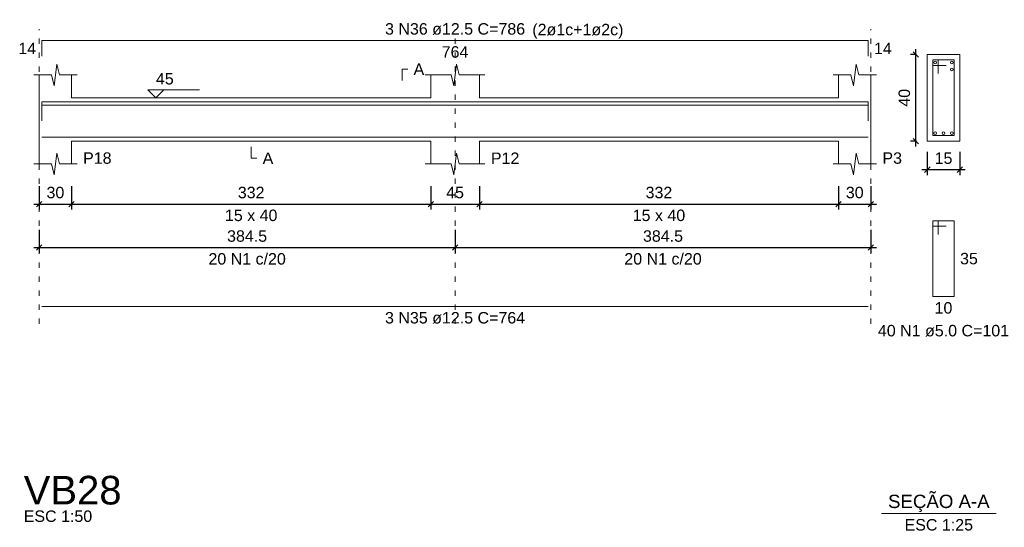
# Model space of a CAD drawing. Header units: millimetres. Extents: x 10906 to 25863, y 1966 to 4861.
# Tile 49 of 163: x 11241 to 11259, y 3006 to 3015. Entities that reach past the tile are written whole.
import ezdxf

# ---------------------------------------------------------------- set-up
doc = ezdxf.new("R2010")
doc.units = ezdxf.units.MM
doc.linetypes.add('DOT2', pattern=[3.175, 0, -3.175])
for name, color, linetype, lineweight in [('Descrição da armadura', 7, 'Continuous', 5), ('DT-Barras na forma', 40, 'Continuous', 5), ('DT-Barras no corte', 5, 'Continuous', 5), ('DT-Barras rebatidas', 40, 'Continuous', 5), ('DT-Cotas', 4, 'Continuous', 5), ('DT-Forma', 5, 'Continuous', 5), ('DT-Pontilhado', 7, 'DOT2', 5), ('DT-Textos', 7, 'Continuous', 5), ('DT-Título', 7, 'Continuous', 20), ('Textos armaduras', 7, 'Continuous', 5)]:
    doc.layers.add(name, color=color, linetype=linetype, lineweight=lineweight)
doc.styles.add('Arial', font='arial.ttf')
doc.styles.get("Standard").update_dxf_attribs({"font": 'arial.ttf'})
doc.dimstyles.new('UM_25.000000', dxfattribs={"dimtxt": 0.18, "dimasz": 0.1, "dimexe": 0.1, "dimexo": 0.2, "dimgap": 0, "dimtad": 1, "dimtih": 1, "dimtoh": 1, "dimdec": 1, "dimlfac": 25, "dimzin": 0, "dimdsep": 46, "dimtxsty": 'Standard', "dimcen": 0.09, "dimdle": 0.1, "dimclrd": 256, "dimclre": 256, "dimclrt": 7, "dimadec": 1, "dimazin": 2, "dimtfac": 1, "dimtdec": 1, "dimtofl": 0, "dimtmove": 0, "dimatfit": 3, "dimfxl": 1, "dimtolj": 1, "dimarcsym": 0})
doc.dimstyles.new('UM_50.000000', dxfattribs={"dimtxt": 0.18, "dimasz": 0.2, "dimexe": 0.2, "dimexo": 0.5, "dimgap": 0, "dimtad": 1, "dimtih": 1, "dimtoh": 1, "dimlfac": 50, "dimzin": 0, "dimdsep": 46, "dimtxsty": 'Standard', "dimcen": 0.09, "dimdle": 0.2, "dimclrd": 256, "dimclre": 256, "dimclrt": 7, "dimazin": 0, "dimtfac": 1, "dimtofl": 0, "dimtmove": 0, "dimatfit": 3, "dimfxl": 1, "dimtolj": 1, "dimtzin": 0, "dimarcsym": 0})

# ---------------------------------------------------------------- blocks, each defined once
blk = doc.blocks.new('_Oblique')
at = {"color": 0, "linetype": 'ByBlock', "lineweight": -2}
blk.add_line((-0.5, -0.5), (0.5, 0.5), dxfattribs=at)
blk = doc.blocks.new('*D198')
at = {"layer": 'Defpoints', "color": 0, "transparency": 16777216}
for p in [(11241.429, 3012.349), (11242.029, 3012.349), (11242.029, 3011.819)]:
    blk.add_point(p, dxfattribs=at)
at = {"layer": 'DT-Cotas', "lineweight": -2, "transparency": 16777216}
for p, q in [((11241.429, 3012.149), (11241.429, 3011.719)), ((11242.029, 3012.149), (11242.029, 3011.719)), ((11241.329, 3011.819), (11242.129, 3011.819))]:
    blk.add_line(p, q, dxfattribs=at)
at = {"layer": 'DT-Cotas', "lineweight": -2, "transparency": 16777216, "xscale": 0.1, "yscale": 0.1, "zscale": 0.1, "rotation": 180}
blk.add_blockref('_Oblique', (11241.429, 3011.819), dxfattribs=at)
at = {"layer": 'DT-Cotas', "lineweight": -2, "transparency": 16777216, "xscale": 0.1, "yscale": 0.1, "zscale": 0.1}
blk.add_blockref('_Oblique', (11242.029, 3011.819), dxfattribs=at)
at = {"layer": 'DT-Cotas', "color": 7, "transparency": 16777216, "insert": (11241.729, 3012.031), "char_height": 0.2118, "attachment_point": 5, "rotation": 0.0057, "style": 'Arial'}
blk.add_mtext('\\A1;30', dxfattribs=at)
blk = doc.blocks.new('*D199')
at = {"layer": 'Defpoints', "color": 0, "transparency": 16777216}
for p in [(11242.029, 3012.349), (11248.669, 3012.349), (11248.669, 3011.819)]:
    blk.add_point(p, dxfattribs=at)
at = {"layer": 'DT-Cotas', "lineweight": -2, "transparency": 16777216}
for p, q in [((11242.029, 3012.149), (11242.029, 3011.719)), ((11248.669, 3012.149), (11248.669, 3011.719)), ((11241.929, 3011.819), (11248.769, 3011.819))]:
    blk.add_line(p, q, dxfattribs=at)
at = {"layer": 'DT-Cotas', "lineweight": -2, "transparency": 16777216, "xscale": 0.1, "yscale": 0.1, "zscale": 0.1, "rotation": 180}
blk.add_blockref('_Oblique', (11242.029, 3011.819), dxfattribs=at)
at = {"layer": 'DT-Cotas', "lineweight": -2, "transparency": 16777216, "xscale": 0.1, "yscale": 0.1, "zscale": 0.1}
blk.add_blockref('_Oblique', (11248.669, 3011.819), dxfattribs=at)
at = {"layer": 'DT-Cotas', "color": 7, "transparency": 16777216, "insert": (11245.349, 3012.031), "char_height": 0.2118, "attachment_point": 5, "rotation": 0.0057, "style": 'Arial'}
blk.add_mtext('\\A1;332', dxfattribs=at)
blk = doc.blocks.new('*D200')
at = {"layer": 'Defpoints', "color": 0, "transparency": 16777216}
for p in [(11248.669, 3012.349), (11249.569, 3012.349), (11249.569, 3011.819)]:
    blk.add_point(p, dxfattribs=at)
at = {"layer": 'DT-Cotas', "lineweight": -2, "transparency": 16777216}
for p, q in [((11248.669, 3012.149), (11248.669, 3011.719)), ((11249.569, 3012.149), (11249.569, 3011.719)), ((11248.569, 3011.819), (11249.669, 3011.819))]:
    blk.add_line(p, q, dxfattribs=at)
at = {"layer": 'DT-Cotas', "lineweight": -2, "transparency": 16777216, "xscale": 0.1, "yscale": 0.1, "zscale": 0.1, "rotation": 180}
blk.add_blockref('_Oblique', (11248.669, 3011.819), dxfattribs=at)
at = {"layer": 'DT-Cotas', "lineweight": -2, "transparency": 16777216, "xscale": 0.1, "yscale": 0.1, "zscale": 0.1}
blk.add_blockref('_Oblique', (11249.569, 3011.819), dxfattribs=at)
at = {"layer": 'DT-Cotas', "color": 7, "transparency": 16777216, "insert": (11249.119, 3012.031), "char_height": 0.2118, "attachment_point": 5, "rotation": 0.0057, "style": 'Arial'}
blk.add_mtext('\\A1;45', dxfattribs=at)
blk = doc.blocks.new('*D201')
at = {"layer": 'Defpoints', "color": 0, "transparency": 16777216}
for p in [(11249.569, 3012.349), (11256.209, 3012.349), (11256.209, 3011.819)]:
    blk.add_point(p, dxfattribs=at)
at = {"layer": 'DT-Cotas', "lineweight": -2, "transparency": 16777216}
for p, q in [((11249.569, 3012.149), (11249.569, 3011.719)), ((11256.209, 3012.149), (11256.209, 3011.719)), ((11249.469, 3011.819), (11256.309, 3011.819))]:
    blk.add_line(p, q, dxfattribs=at)
at = {"layer": 'DT-Cotas', "lineweight": -2, "transparency": 16777216, "xscale": 0.1, "yscale": 0.1, "zscale": 0.1, "rotation": 180}
blk.add_blockref('_Oblique', (11249.569, 3011.819), dxfattribs=at)
at = {"layer": 'DT-Cotas', "lineweight": -2, "transparency": 16777216, "xscale": 0.1, "yscale": 0.1, "zscale": 0.1}
blk.add_blockref('_Oblique', (11256.209, 3011.819), dxfattribs=at)
at = {"layer": 'DT-Cotas', "color": 7, "transparency": 16777216, "insert": (11252.889, 3012.031), "char_height": 0.2118, "attachment_point": 5, "rotation": 0.0057, "style": 'Arial'}
blk.add_mtext('\\A1;332', dxfattribs=at)
blk = doc.blocks.new('*D202')
at = {"layer": 'Defpoints', "color": 0, "transparency": 16777216}
for p in [(11256.209, 3012.349), (11256.809, 3012.349), (11256.809, 3011.819)]:
    blk.add_point(p, dxfattribs=at)
at = {"layer": 'DT-Cotas', "lineweight": -2, "transparency": 16777216}
for p, q in [((11256.209, 3012.149), (11256.209, 3011.719)), ((11256.809, 3012.149), (11256.809, 3011.719)), ((11256.109, 3011.819), (11256.909, 3011.819))]:
    blk.add_line(p, q, dxfattribs=at)
at = {"layer": 'DT-Cotas', "lineweight": -2, "transparency": 16777216, "xscale": 0.1, "yscale": 0.1, "zscale": 0.1, "rotation": 180}
blk.add_blockref('_Oblique', (11256.209, 3011.819), dxfattribs=at)
at = {"layer": 'DT-Cotas', "lineweight": -2, "transparency": 16777216, "xscale": 0.1, "yscale": 0.1, "zscale": 0.1}
blk.add_blockref('_Oblique', (11256.809, 3011.819), dxfattribs=at)
at = {"layer": 'DT-Cotas', "color": 7, "transparency": 16777216, "insert": (11256.509, 3012.031), "char_height": 0.2118, "attachment_point": 5, "rotation": 0.0057, "style": 'Arial'}
blk.add_mtext('\\A1;30', dxfattribs=at)
blk = doc.blocks.new('*D203')
at = {"layer": 'Defpoints', "color": 0, "transparency": 16777216}
for p in [(11241.429, 3011.544), (11249.119, 3011.544), (11249.119, 3011.014)]:
    blk.add_point(p, dxfattribs=at)
at = {"layer": 'DT-Cotas', "lineweight": -2, "transparency": 16777216}
for p, q in [((11241.429, 3011.344), (11241.429, 3010.914)), ((11249.119, 3011.344), (11249.119, 3010.914)), ((11241.329, 3011.014), (11249.219, 3011.014))]:
    blk.add_line(p, q, dxfattribs=at)
at = {"layer": 'DT-Cotas', "lineweight": -2, "transparency": 16777216, "xscale": 0.1, "yscale": 0.1, "zscale": 0.1, "rotation": 180}
blk.add_blockref('_Oblique', (11241.429, 3011.014), dxfattribs=at)
at = {"layer": 'DT-Cotas', "lineweight": -2, "transparency": 16777216, "xscale": 0.1, "yscale": 0.1, "zscale": 0.1}
blk.add_blockref('_Oblique', (11249.119, 3011.014), dxfattribs=at)
at = {"layer": 'DT-Cotas', "color": 7, "transparency": 16777216, "insert": (11245.274, 3011.226), "char_height": 0.2118, "attachment_point": 5, "rotation": 0.0057, "style": 'Arial'}
blk.add_mtext('\\A1;384.5', dxfattribs=at)
blk = doc.blocks.new('*D204')
at = {"layer": 'Defpoints', "color": 0, "transparency": 16777216}
for p in [(11249.119, 3011.544), (11256.809, 3011.544), (11256.809, 3011.014)]:
    blk.add_point(p, dxfattribs=at)
at = {"layer": 'DT-Cotas', "lineweight": -2, "transparency": 16777216}
for p, q in [((11249.119, 3011.344), (11249.119, 3010.914)), ((11256.809, 3011.344), (11256.809, 3010.914)), ((11249.019, 3011.014), (11256.909, 3011.014))]:
    blk.add_line(p, q, dxfattribs=at)
at = {"layer": 'DT-Cotas', "lineweight": -2, "transparency": 16777216, "xscale": 0.1, "yscale": 0.1, "zscale": 0.1, "rotation": 180}
blk.add_blockref('_Oblique', (11249.119, 3011.014), dxfattribs=at)
at = {"layer": 'DT-Cotas', "lineweight": -2, "transparency": 16777216, "xscale": 0.1, "yscale": 0.1, "zscale": 0.1}
blk.add_blockref('_Oblique', (11256.809, 3011.014), dxfattribs=at)
at = {"layer": 'DT-Cotas', "color": 7, "transparency": 16777216, "insert": (11252.964, 3011.226), "char_height": 0.2118, "attachment_point": 5, "rotation": 0.0057, "style": 'Arial'}
blk.add_mtext('\\A1;384.5', dxfattribs=at)
blk = doc.blocks.new('*D205')
at = {"layer": 'Defpoints', "color": 0, "transparency": 16777216}
for p in [(11257.639, 3014.584), (11257.851, 3014.584), (11257.851, 3012.984)]:
    blk.add_point(p, dxfattribs=at)
at = {"layer": 'DT-Cotas', "lineweight": -2, "transparency": 16777216}
for p, q in [((11257.651, 3014.584), (11257.539, 3014.584)), ((11257.639, 3012.884), (11257.639, 3014.684)), ((11257.651, 3012.984), (11257.539, 3012.984))]:
    blk.add_line(p, q, dxfattribs=at)
at = {"layer": 'DT-Cotas', "lineweight": -2, "transparency": 16777216, "xscale": 0.1, "yscale": 0.1, "zscale": 0.1}
for p, rotation in [((11257.639, 3014.584), 90), ((11257.639, 3012.984), 270)]:
    blk.add_blockref('_Oblique', p, dxfattribs=dict(at, rotation=rotation))
at = {"layer": 'DT-Cotas', "color": 7, "transparency": 16777216, "insert": (11257.427, 3013.784), "char_height": 0.2118, "attachment_point": 5, "rotation": 90, "style": 'Arial'}
blk.add_mtext('\\A1;40', dxfattribs=at)
blk = doc.blocks.new('*D206')
at = {"layer": 'Defpoints', "color": 0, "transparency": 16777216}
for p in [(11257.851, 3012.984), (11258.451, 3012.984), (11258.451, 3012.455)]:
    blk.add_point(p, dxfattribs=at)
at = {"layer": 'DT-Cotas', "lineweight": -2, "transparency": 16777216}
for p, q in [((11257.851, 3012.784), (11257.851, 3012.355)), ((11258.451, 3012.784), (11258.451, 3012.355)), ((11257.751, 3012.455), (11258.551, 3012.455))]:
    blk.add_line(p, q, dxfattribs=at)
at = {"layer": 'DT-Cotas', "lineweight": -2, "transparency": 16777216, "xscale": 0.1, "yscale": 0.1, "zscale": 0.1, "rotation": 180}
blk.add_blockref('_Oblique', (11257.851, 3012.455), dxfattribs=at)
at = {"layer": 'DT-Cotas', "lineweight": -2, "transparency": 16777216, "xscale": 0.1, "yscale": 0.1, "zscale": 0.1}
blk.add_blockref('_Oblique', (11258.451, 3012.455), dxfattribs=at)
at = {"layer": 'DT-Cotas', "color": 7, "transparency": 16777216, "insert": (11258.151, 3012.666), "char_height": 0.2118, "attachment_point": 5, "rotation": 0.0057, "style": 'Arial'}
blk.add_mtext('\\A1;15', dxfattribs=at)

msp = doc.modelspace()

# ---------------------------------------------------------------- linework, layer by layer
at = {"layer": 'DT-Barras na forma'}
for p, q in [((11258.05053, 3014.48405), (11257.95053, 3014.48405)), ((11257.95053, 3014.48405), (11257.95053, 3013.08405)), ((11258.35053, 3014.48405), (11257.95053, 3014.48405)), ((11257.95053, 3014.48405), (11257.95053, 3014.38405)), ((11257.95053, 3014.38405), (11258.20053, 3014.38405)), ((11258.05053, 3014.23405), (11258.05053, 3014.48405)), ((11258.35053, 3013.08405), (11258.35053, 3014.48405)), ((11257.95053, 3013.08405), (11258.35053, 3013.08405))]:
    msp.add_line(p, q, dxfattribs=at)
for points in [[(11241.47937, 3013.42405), (11241.47937, 3013.71155), (11256.75937, 3013.71155), (11256.75937, 3013.42405)], [(11241.47937, 3013.35905), (11241.47937, 3013.64655), (11256.75937, 3013.64655), (11256.75937, 3013.35905)], [(11241.47937, 3013.05655), (11256.75937, 3013.05655)]]:
    msp.add_lwpolyline(points, dxfattribs=at)
at = {"layer": 'DT-Barras no corte'}
for centre in [(11257.99553, 3014.43905), (11258.30553, 3014.43905), (11258.30553, 3014.30905), (11257.99553, 3013.12905), (11258.15053, 3013.12905), (11258.30553, 3013.12905)]:
    msp.add_circle(centre, 0.025, dxfattribs=at)
at = {"layer": 'DT-Barras rebatidas'}
for p, q in [((11241.47937, 3014.55365), (11241.47937, 3014.84115)), ((11241.47937, 3014.84115), (11256.75937, 3014.84115)), ((11256.75937, 3014.84115), (11256.75937, 3014.55365)), ((11258.05053, 3011.50735), (11257.95053, 3011.50735)), ((11257.95053, 3011.50735), (11257.95053, 3010.10735)), ((11258.35053, 3011.50735), (11257.95053, 3011.50735)), ((11257.95053, 3011.50735), (11257.95053, 3011.40735)), ((11258.05053, 3011.25735), (11258.05053, 3011.50735)), ((11258.35053, 3010.10735), (11258.35053, 3011.50735)), ((11257.95053, 3011.40735), (11258.20053, 3011.40735)), ((11257.95053, 3010.10735), (11258.35053, 3010.10735)), ((11241.47937, 3009.92191), (11256.75937, 3009.92191))]:
    msp.add_line(p, q, dxfattribs=at)
at = {"layer": 'DT-Forma'}
for p, q in [((11258.45053, 3014.58405), (11257.85053, 3014.58405)), ((11257.85053, 3014.58405), (11257.85053, 3014.58405)), ((11257.85053, 3014.58405), (11257.85053, 3012.98405)), ((11258.45053, 3012.98405), (11258.45053, 3014.58405)), ((11258.45053, 3014.58405), (11258.45053, 3014.58405)), ((11241.70437, 3014.00765), (11241.75437, 3014.40765)), ((11241.75437, 3014.40765), (11241.80437, 3014.20765)), ((11249.09437, 3014.00765), (11249.14437, 3014.40765)), ((11249.14437, 3014.40765), (11249.19437, 3014.20765)), ((11256.48437, 3014.00765), (11256.53437, 3014.40765)), ((11256.53437, 3014.40765), (11256.58437, 3014.20765)), ((11241.32937, 3014.20765), (11241.65437, 3014.20765)), ((11241.42937, 3013.78405), (11241.42937, 3014.20765)), ((11241.65437, 3014.20765), (11241.70437, 3014.00765)), ((11241.80437, 3014.20765), (11242.12937, 3014.20765)), ((11242.02937, 3014.20765), (11242.02937, 3013.78405)), ((11248.56937, 3014.20765), (11249.04437, 3014.20765)), ((11248.66937, 3013.78405), (11248.66937, 3014.20765)), ((11249.04437, 3014.20765), (11249.09437, 3014.00765)), ((11249.19437, 3014.20765), (11249.66937, 3014.20765)), ((11249.56937, 3014.20765), (11249.56937, 3013.78405)), ((11256.10937, 3014.20765), (11256.43437, 3014.20765)), ((11256.20937, 3013.78405), (11256.20937, 3014.20765)), ((11256.43437, 3014.20765), (11256.48437, 3014.00765)), ((11256.58437, 3014.20765), (11256.90937, 3014.20765)), ((11256.80937, 3014.20765), (11256.80937, 3013.78405)), ((11242.02937, 3013.78405), (11248.66937, 3013.78405)), ((11249.56937, 3013.78405), (11256.20937, 3013.78405)), ((11241.42937, 3012.98405), (11241.42937, 3012.56045)), ((11242.02937, 3012.56045), (11242.02937, 3012.98405)), ((11242.02937, 3012.98405), (11248.66937, 3012.98405)), ((11248.66937, 3012.98405), (11248.66937, 3012.56045)), ((11249.56937, 3012.56045), (11249.56937, 3012.98405)), ((11249.56937, 3012.98405), (11256.20937, 3012.98405)), ((11256.20937, 3012.98405), (11256.20937, 3012.56045)), ((11256.80937, 3012.56045), (11256.80937, 3012.98405)), ((11257.85053, 3012.98405), (11258.45053, 3012.98405)), ((11257.85053, 3012.98405), (11257.85053, 3012.98405)), ((11258.45053, 3012.98405), (11258.45053, 3012.98405)), ((11241.70437, 3012.36045), (11241.75437, 3012.76045)), ((11241.75437, 3012.76045), (11241.80437, 3012.56045)), ((11249.09437, 3012.36045), (11249.14437, 3012.76045)), ((11249.14437, 3012.76045), (11249.19437, 3012.56045)), ((11256.48437, 3012.36045), (11256.53437, 3012.76045)), ((11256.53437, 3012.76045), (11256.58437, 3012.56045)), ((11241.32937, 3012.56045), (11241.65437, 3012.56045)), ((11241.65437, 3012.56045), (11241.70437, 3012.36045)), ((11241.80437, 3012.56045), (11242.12937, 3012.56045)), ((11248.56937, 3012.56045), (11249.04437, 3012.56045)), ((11249.04437, 3012.56045), (11249.09437, 3012.36045)), ((11249.19437, 3012.56045), (11249.66937, 3012.56045)), ((11256.10937, 3012.56045), (11256.43437, 3012.56045)), ((11256.43437, 3012.56045), (11256.48437, 3012.36045)), ((11256.58437, 3012.56045), (11256.90937, 3012.56045))]:
    msp.add_line(p, q, dxfattribs=at)
at = {"layer": 'DT-Forma', "linetype": 'Continuous'}
for p, q in [((11241.42937, 3012.98405), (11241.42937, 3013.78405)), ((11256.80937, 3013.78405), (11256.80937, 3012.98405))]:
    msp.add_line(p, q, dxfattribs=at)
at = {"layer": 'DT-Pontilhado', "ltscale": 0.05}
for p, q in [((11241.42937, 3009.60421), (11241.42937, 3015.05295)), ((11249.11937, 3009.60421), (11249.11937, 3015.05295)), ((11256.80937, 3009.60421), (11256.80937, 3015.05295))]:
    msp.add_line(p, q, dxfattribs=at)
at = {"layer": 'DT-Textos'}
msp.add_line((11257.00469, 3006.09554), (11259.12269, 3006.09554), dxfattribs=at)
for points in [[(11248.13987, 3014.10175), (11248.13987, 3014.31355), (11248.24577, 3014.31355)], [(11243.73637, 3013.93231), (11243.58811, 3013.78405), (11243.43985, 3013.93231), (11244.39295, 3013.93231)], [(11245.34937, 3012.87815), (11245.34937, 3012.66635), (11245.45527, 3012.66635)]]:
    msp.add_lwpolyline(points, dxfattribs=at)

# ---------------------------------------------------------------- texts
at = {"layer": 'Descrição da armadura', "linetype": 'Continuous', "char_height": 0.2118, "attachment_point": 8, "line_spacing_factor": 0.798, "style": 'Arial'}
for s, insert, width in [('3 N36 ø12.5 C=786', (11249.11937, 3014.94705), 5.1946527), ('20 N1 c/20', (11245.27437, 3010.69661), 2.8693417), ('20 N1 c/20', (11252.96437, 3010.69661), 2.8693417), ('3 N35 ø12.5 C=764', (11249.11937, 3009.60421), 5.1946527)]:
    msp.add_mtext(s, dxfattribs=dict(at, insert=insert, width=width))
at = {"layer": 'Descrição da armadura', "color": 7, "linetype": 'Continuous', "insert": (11258.15053, 3009.36605), "char_height": 0.2118, "width": 4.8647001, "attachment_point": 8, "line_spacing_factor": 0.798, "style": 'Arial'}
msp.add_mtext('40 N1 ø5.0 C=101', dxfattribs=at)
at = {"layer": 'DT-Textos', "line_spacing_factor": 0.798, "style": 'Arial'}
for s, insert, char_height, width, attachment_point in [('(2ø1c+1ø2c)', (11250.54751, 3014.87713), 0.2118, 2.5310949, 7), ('A', (11248.35167, 3014.20765), 0.2118, 0.296372, 7), ('45', (11243.58811, 3014.02762), 0.2118, 0.4942426, 7), ('P18', (11242.24117, 3012.56045), 0.2118, 0.7906146, 7), ('A', (11245.56117, 3012.56045), 0.2118, 0.296372, 7), ('P12', (11249.78117, 3012.56045), 0.2118, 0.7906146, 7), ('P3', (11257.02117, 3012.56045), 0.2118, 0.5434933, 7), ('15 x 40', (11245.34937, 3011.50145), 0.2118, 1.45756, 8), ('15 x 40', (11252.88937, 3011.50145), 0.2118, 1.45756, 8), ('SEÇÃO A-A', (11258.06409, 3006.12036), 0.2471, 4.8395853, 8), ('ESC 1:50', (11241.14351, 3005.93744), 0.2118, 1.901901, 7), ('ESC 1:25', (11258.06369, 3005.77784), 0.2118, 1.901901, 8)]:
    msp.add_mtext(s, dxfattribs=dict(at, insert=insert, char_height=char_height, width=width, attachment_point=attachment_point))
at = {"layer": 'DT-Título', "insert": (11241.14351, 3006.25514), "char_height": 0.5295, "width": 3.2609597, "attachment_point": 7, "line_spacing_factor": 0.798, "style": 'Arial'}
msp.add_mtext('VB28', dxfattribs=at)
at = {"layer": 'Textos armaduras', "linetype": 'Continuous', "char_height": 0.2118, "attachment_point": 7, "line_spacing_factor": 0.798, "style": 'Arial'}
for s, insert, width in [('14', (11241.04351, 3014.5915), 0.6599051), ('764', (11248.8719, 3014.52345), 0.9898577), ('14', (11256.86527, 3014.5915), 0.6599051)]:
    msp.add_mtext(s, dxfattribs=dict(at, insert=insert, width=width))
at = {"layer": 'Textos armaduras', "color": 7, "linetype": 'Continuous', "char_height": 0.2118, "width": 0.6599051, "attachment_point": 7, "line_spacing_factor": 0.798, "style": 'Arial'}
for s, insert in [('35', (11258.45643, 3010.70145)), ('10', (11257.98555, 3009.78965))]:
    msp.add_mtext(s, dxfattribs=dict(at, insert=insert))

# ---------------------------------------------------------------- dimensions: what is measured, and where the dimension line sits
at = {"layer": 'DT-Cotas'}
dim = msp.add_linear_dim(base=(11257.63873, 3014.58405), p1=(11257.85053, 3012.98405), p2=(11257.85053, 3014.58405), angle=90, dimstyle='UM_25.000000', override={"dimtxt": 0.2118, "dimasz": 0.1, "dimexe": 0.1, "dimexo": 0.2, "dimtad": 1, "dimtih": 0, "dimtoh": 0, "dimdec": 1, "dimlfac": 25, "dimzin": 8, "dimtxsty": 'Arial', "dimblk": 'Oblique', "dimblk1": 'Oblique', "dimblk2": 'Oblique', "dimsah": 1, "dimdle": 0.1, "dimse1": 0, "dimse2": 0, "dimclrt": 7, "dimadec": 1, "dimazin": 3, "dimtmove": 2, "dimldrblk": 'Oblique'}, dxfattribs=at)
dim.commit()
dim.dimension.update_dxf_attribs({"geometry": '*D205', "text_midpoint": (11257.42693, 3013.78405), "dimtype": 160, "text_rotation": 90})
for base, p1, p2, dimstyle, override, picture, middle in [((11258.45053, 3012.45455), (11257.85053, 3012.98405), (11258.45053, 3012.98405), 'UM_25.000000', {"dimtxt": 0.2118, "dimasz": 0.1, "dimexe": 0.1, "dimexo": 0.2, "dimtad": 1, "dimtih": 0, "dimtoh": 0, "dimdec": 1, "dimlfac": 25, "dimzin": 8, "dimtxsty": 'Arial', "dimblk": 'Oblique', "dimblk1": 'Oblique', "dimblk2": 'Oblique', "dimsah": 1, "dimdle": 0.1, "dimse1": 0, "dimse2": 0, "dimclrt": 7, "dimadec": 1, "dimazin": 3, "dimtmove": 2, "dimldrblk": 'Oblique'}, '*D206', (11258.15053, 3012.66635)), ((11242.02937, 3011.81915), (11241.42937, 3012.34865), (11242.02937, 3012.34865), 'UM_50.000000', {"dimtxt": 0.2118, "dimasz": 0.1, "dimexe": 0.1, "dimexo": 0.2, "dimtad": 1, "dimtih": 0, "dimtoh": 0, "dimdec": 1, "dimlfac": 50, "dimzin": 8, "dimtxsty": 'Arial', "dimblk": 'Oblique', "dimblk1": 'Oblique', "dimblk2": 'Oblique', "dimsah": 1, "dimdle": 0.1, "dimse1": 0, "dimse2": 0, "dimclrt": 7, "dimadec": 1, "dimazin": 3, "dimtmove": 2, "dimldrblk": 'Oblique'}, '*D198', (11241.72937, 3012.03095)), ((11248.66937, 3011.81915), (11242.02937, 3012.34865), (11248.66937, 3012.34865), 'UM_50.000000', {"dimtxt": 0.2118, "dimasz": 0.1, "dimexe": 0.1, "dimexo": 0.2, "dimtad": 1, "dimtih": 0, "dimtoh": 0, "dimdec": 1, "dimlfac": 50, "dimzin": 8, "dimtxsty": 'Arial', "dimblk": 'Oblique', "dimblk1": 'Oblique', "dimblk2": 'Oblique', "dimsah": 1, "dimdle": 0.1, "dimse1": 0, "dimse2": 0, "dimclrt": 7, "dimadec": 1, "dimazin": 3, "dimtmove": 2, "dimldrblk": 'Oblique'}, '*D199', (11245.34937, 3012.03095)), ((11249.56937, 3011.81915), (11248.66937, 3012.34865), (11249.56937, 3012.34865), 'UM_50.000000', {"dimtxt": 0.2118, "dimasz": 0.1, "dimexe": 0.1, "dimexo": 0.2, "dimtad": 1, "dimtih": 0, "dimtoh": 0, "dimdec": 1, "dimlfac": 50, "dimzin": 8, "dimtxsty": 'Arial', "dimblk": 'Oblique', "dimblk1": 'Oblique', "dimblk2": 'Oblique', "dimsah": 1, "dimdle": 0.1, "dimse1": 0, "dimse2": 0, "dimclrt": 7, "dimadec": 1, "dimazin": 3, "dimtmove": 2, "dimldrblk": 'Oblique'}, '*D200', (11249.11937, 3012.03095)), ((11256.20937, 3011.81915), (11249.56937, 3012.34865), (11256.20937, 3012.34865), 'UM_50.000000', {"dimtxt": 0.2118, "dimasz": 0.1, "dimexe": 0.1, "dimexo": 0.2, "dimtad": 1, "dimtih": 0, "dimtoh": 0, "dimdec": 1, "dimlfac": 50, "dimzin": 8, "dimtxsty": 'Arial', "dimblk": 'Oblique', "dimblk1": 'Oblique', "dimblk2": 'Oblique', "dimsah": 1, "dimdle": 0.1, "dimse1": 0, "dimse2": 0, "dimclrt": 7, "dimadec": 1, "dimazin": 3, "dimtmove": 2, "dimldrblk": 'Oblique'}, '*D201', (11252.88937, 3012.03095)), ((11256.80937, 3011.81915), (11256.20937, 3012.34865), (11256.80937, 3012.34865), 'UM_50.000000', {"dimtxt": 0.2118, "dimasz": 0.1, "dimexe": 0.1, "dimexo": 0.2, "dimtad": 1, "dimtih": 0, "dimtoh": 0, "dimdec": 1, "dimlfac": 50, "dimzin": 8, "dimtxsty": 'Arial', "dimblk": 'Oblique', "dimblk1": 'Oblique', "dimblk2": 'Oblique', "dimsah": 1, "dimdle": 0.1, "dimse1": 0, "dimse2": 0, "dimclrt": 7, "dimadec": 1, "dimazin": 3, "dimtmove": 2, "dimldrblk": 'Oblique'}, '*D202', (11256.50937, 3012.03095)), ((11249.11937, 3011.01431), (11241.42937, 3011.54381), (11249.11937, 3011.54381), 'UM_50.000000', {"dimtxt": 0.2118, "dimasz": 0.1, "dimexe": 0.1, "dimexo": 0.2, "dimtad": 1, "dimtih": 0, "dimtoh": 0, "dimdec": 1, "dimlfac": 50, "dimzin": 8, "dimtxsty": 'Arial', "dimblk": 'Oblique', "dimblk1": 'Oblique', "dimblk2": 'Oblique', "dimsah": 1, "dimdle": 0.1, "dimse1": 0, "dimse2": 0, "dimclrt": 7, "dimadec": 1, "dimazin": 3, "dimtmove": 2, "dimldrblk": 'Oblique'}, '*D203', (11245.27437, 3011.22611)), ((11256.80937, 3011.01431), (11249.11937, 3011.54381), (11256.80937, 3011.54381), 'UM_50.000000', {"dimtxt": 0.2118, "dimasz": 0.1, "dimexe": 0.1, "dimexo": 0.2, "dimtad": 1, "dimtih": 0, "dimtoh": 0, "dimdec": 1, "dimlfac": 50, "dimzin": 8, "dimtxsty": 'Arial', "dimblk": 'Oblique', "dimblk1": 'Oblique', "dimblk2": 'Oblique', "dimsah": 1, "dimdle": 0.1, "dimse1": 0, "dimse2": 0, "dimclrt": 7, "dimadec": 1, "dimazin": 3, "dimtmove": 2, "dimldrblk": 'Oblique'}, '*D204', (11252.96437, 3011.22611))]:
    dim = msp.add_linear_dim(base=base, p1=p1, p2=p2, dimstyle=dimstyle, override=override, dxfattribs=at)
    dim.commit()
    dim.dimension.update_dxf_attribs({"geometry": picture, "text_midpoint": middle, "dimtype": 160, "text_rotation": 0.00573})

doc.saveas('drawing.dxf')
